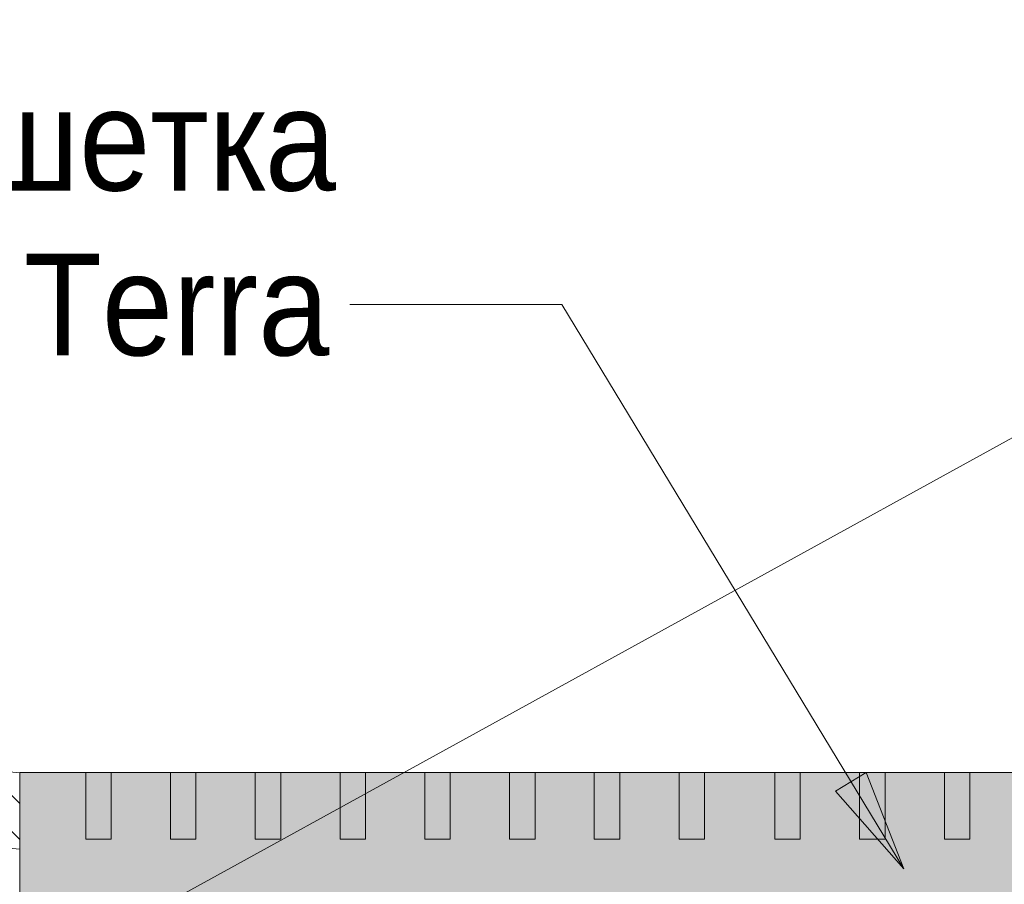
# Model space of a CAD drawing. Header units: millimetres. Extents: x 7829 to 9615, y 31216 to 33127.
# Tile 9 of 22: x 8197 to 8390, y 32595 to 32765. Entities that reach past the tile are written whole.
import ezdxf

# ---------------------------------------------------------------- set-up
doc = ezdxf.new("R2010")
doc.units = ezdxf.units.MM
for name, color, linetype, lineweight in [('01_Сплошная_Черная_1', 7, 'Continuous', 9), ('_Thin Lines_', 7, 'Continuous', 9), ('Detail Items', 7, 'Continuous', 20), ('Text Notes', 7, 'Continuous', 9)]:
    doc.layers.add(name, color=color, linetype=linetype, lineweight=lineweight)
doc.layers.add('_Серый 0_10 мм Спл_', color=7, linetype='Continuous', lineweight=9, true_color=0x7f7f7f)
doc.styles.add('Arial', font='arial.ttf', dxfattribs={"width": 0.9, "height": 20})

msp = doc.modelspace()

# ---------------------------------------------------------------- hatches: boundary and pattern name
at = {"layer": 'Detail Items', "lineweight": 9}
h = msp.add_hatch(dxfattribs=at)
h.set_pattern_fill('FP_4', color=256, style=0, pattern_type=2)
h.set_pattern_definition([(135, (0, 0), (-3.5355339, -3.5355339), [])])
h.paths.add_polyline_path([(8196.51, 32601.69), (8196.51, 32616.67), (8056.17, 32628.95), (8056.17, 32613.97), (8196.15, 32601.73)])
h.paths.add_polyline_path([(8041.17, 32615.29), (8041.17, 32630.27), (7974.33, 32636.11), (7974.33, 32621.13), (8017.53, 32617.35)])
at = {"layer": 'Detail Items', "true_color": 0xffffff}
msp.add_hatch(color=7, dxfattribs=at).paths.add_polyline_path([(8214.01, 32549.72), (8288.83, 32549.83), (8288.83, 32557.42), (8289.01, 32557.6), (8289.01, 32564.01), (8259.01, 32564.01), (8259.01, 32576.71), (8266.51, 32576.71), (8266.51, 32591.71), (8426.51, 32591.71), (8426.51, 32576.71), (8434.01, 32576.71), (8434.01, 32564.72), (8404.01, 32564.72), (8404.11, 32549.72), (8479.01, 32549.72), (8479.01, 32564.72), (8449.01, 32564.72), (8449.01, 32576.71), (8456.51, 32576.71), (8456.51, 32591.71), (8496.51, 32591.71), (8496.51, 32616.71), (8196.51, 32616.71), (8196.59, 32591.71), (8236.51, 32591.71), (8236.51, 32576.71), (8244.01, 32576.71), (8244.01, 32564.01), (8214.01, 32564.01), (8214.01, 32554.41)])
at = {"layer": 'Text Notes'}
msp.add_hatch(color=256, dxfattribs=at).paths.add_polyline_path([(8370.28, 32597.81), (8362.93, 32616.74), (8356.9, 32613.09)])

# ---------------------------------------------------------------- linework, layer by layer
at = {"layer": '01_Сплошная_Черная_1'}
for p, q in [((8496.51, 32616.71), (8196.51, 32616.71)), ((8196.51, 32616.71), (8196.51, 32591.71)), ((8209.51, 32603.66), (8209.51, 32616.71)), ((8214.51, 32616.71), (8214.51, 32603.66)), ((8226.17, 32603.66), (8226.17, 32616.71)), ((8231.17, 32616.71), (8231.17, 32603.66)), ((8242.83, 32603.66), (8242.83, 32616.71)), ((8247.83, 32616.71), (8247.83, 32603.66)), ((8259.49, 32603.66), (8259.49, 32616.71)), ((8264.49, 32616.71), (8264.49, 32603.66)), ((8276.15, 32603.66), (8276.15, 32616.71)), ((8281.15, 32616.71), (8281.15, 32603.66)), ((8292.81, 32603.66), (8292.81, 32616.71)), ((8297.81, 32616.71), (8297.81, 32603.66)), ((8309.47, 32603.66), (8309.47, 32616.71)), ((8314.47, 32616.71), (8314.47, 32603.66)), ((8326.13, 32603.66), (8326.13, 32616.71)), ((8331.13, 32616.71), (8331.13, 32603.66)), ((8344.95, 32616.71), (8344.95, 32603.66)), ((8349.95, 32603.66), (8349.95, 32616.71)), ((8361.61, 32616.71), (8361.61, 32603.66)), ((8366.61, 32603.66), (8366.61, 32616.71)), ((8378.27, 32616.71), (8378.27, 32603.66)), ((8383.27, 32603.66), (8383.27, 32616.71)), ((8214.51, 32603.66), (8209.51, 32603.66)), ((8231.17, 32603.66), (8226.17, 32603.66)), ((8247.83, 32603.66), (8242.83, 32603.66)), ((8264.49, 32603.66), (8259.49, 32603.66)), ((8281.15, 32603.66), (8276.15, 32603.66)), ((8297.81, 32603.66), (8292.81, 32603.66)), ((8314.47, 32603.66), (8309.47, 32603.66)), ((8331.13, 32603.66), (8326.13, 32603.66)), ((8344.95, 32603.66), (8349.95, 32603.66)), ((8361.61, 32603.66), (8366.61, 32603.66)), ((8378.27, 32603.66), (8383.27, 32603.66))]:
    msp.add_line(p, q, dxfattribs=at)
at = {"layer": '_Thin Lines_'}
for p, q in [((8196.51, 32616.67), (8056.17, 32628.95)), ((8056.17, 32613.97), (8196.51, 32601.69))]:
    msp.add_line(p, q, dxfattribs=at)
at = {"layer": '_Серый 0_10 мм Спл_'}
msp.add_line((8196.51, 32616.67), (8056.17, 32628.95), dxfattribs=at)
at = {"layer": 'Text Notes'}
for p, q in [((8196.76, 32575.33), (8540.92, 32764.75)), ((8303.07, 32708.75), (8261.41, 32708.75)), ((8370.28, 32597.81), (8303.07, 32708.75)), ((8362.93, 32616.74), (8356.9, 32613.09)), ((8370.28, 32597.81), (8362.93, 32616.74)), ((8356.9, 32613.09), (8370.28, 32597.81))]:
    msp.add_line(p, q, dxfattribs=at)

# ---------------------------------------------------------------- texts
at = {"layer": 'Text Notes', "char_height": 20, "attachment_point": 1, "style": 'Arial'}
for s, insert, width in [('решетка', (8160.06, 32751.16), 122.6582), ('SitaDrain® Terra', (8068.39, 32718.75), 233.7721)]:
    msp.add_mtext(s, dxfattribs=dict(at, insert=insert, width=width))

doc.saveas('drawing.dxf')
